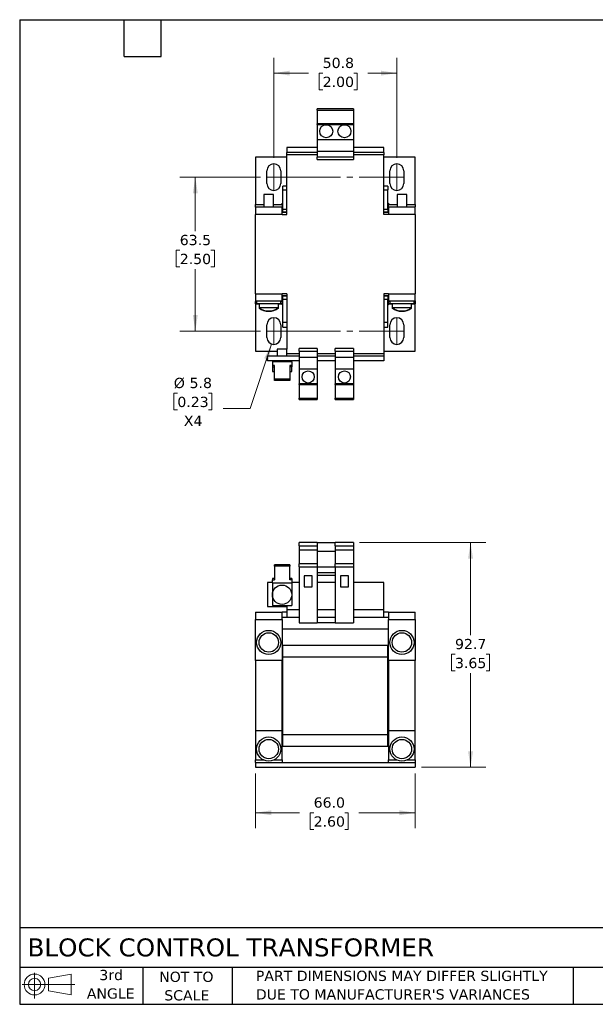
# Model space of a CAD drawing. Header units: millimetres. Extents: x 13 to 546, y 13 to 419.
# Tile 1 of 2: x 13 to 250, y 13 to 419. Entities that reach past the tile are written whole.
import ezdxf

# ---------------------------------------------------------------- set-up
doc = ezdxf.new("R2010")
doc.units = ezdxf.units.MM
doc.header["$LTSCALE"] = 2
doc.linetypes.add('SLD-Center', pattern=[19.05, 15.24, -1.27, 1.27, -1.27])
doc.linetypes.add('SLD-Solid', pattern=[0])
doc.layers.add('TEXT', color=140, linetype='SLD-Solid', lineweight=25)
doc.styles.add('SLDTEXTSTYLE0', font='VERDANA.TTF')
doc.dimstyles.new('SLDDIMSTYLE0', dxfattribs={"dimtxt": 4.316016, "dimasz": 6.604, "dimexe": 0, "dimexo": 0.0625, "dimgap": 1.079004, "dimtad": 0, "dimtih": 1, "dimtoh": 1, "dimrnd": 1e-09, "dimzin": 4, "dimdsep": 46, "dimtxsty": 'SLDTEXTSTYLE0', "dimsah": 1, "dimcen": 0.09, "dimadec": 0, "dimazin": 1, "dimtfac": 1, "dimtofl": 0, "dimtmove": 0, "dimatfit": 3, "dimfxl": 0, "dimfrac": 2, "dimtolj": 1, "dimtzin": 12, "dimarcsym": 0})
doc.dimstyles.new('SLDDIMSTYLE1', dxfattribs={"dimtxt": 4.316016, "dimasz": 6.604, "dimexe": 0, "dimexo": 0.0625, "dimgap": 1.079004, "dimtad": 0, "dimtih": 1, "dimtoh": 1, "dimrnd": 1e-09, "dimzin": 12, "dimdsep": 46, "dimtxsty": 'SLDTEXTSTYLE0', "dimsah": 1, "dimcen": 0.09, "dimadec": 0, "dimazin": 3, "dimtfac": 1, "dimtofl": 0, "dimtmove": 0, "dimatfit": 3, "dimfxl": 0, "dimfrac": 2, "dimtolj": 1, "dimtzin": 12, "dimarcsym": 0})
doc.dimstyles.new('SLDDIMSTYLE3', dxfattribs={"dimtxt": 4.316016, "dimasz": 6.604, "dimexe": 0, "dimexo": 0.0625, "dimgap": 1.079004, "dimtad": 0, "dimtih": 1, "dimtoh": 1, "dimrnd": 1e-09, "dimzin": 12, "dimdsep": 46, "dimtxsty": 'SLDTEXTSTYLE0', "dimsah": 1, "dimcen": 0, "dimadec": 0, "dimazin": 3, "dimtfac": 1, "dimtofl": 0, "dimtmove": 0, "dimatfit": 3, "dimfxl": 0, "dimfrac": 2, "dimtolj": 1, "dimtzin": 12, "dimarcsym": 0})

# ---------------------------------------------------------------- blocks, each defined once
blk = doc.blocks.new('Block11')
at = {"color": 7, "linetype": 'SLD-Solid', "lineweight": 18}
for p, q in [((5.18, 10.62), (5.18, 0)), ((10.96, 8.33), (20.35, 10.06)), ((10.96, 3.19), (10.96, 8.33)), ((20.35, 10.06), (20.35, 1.46)), ((0, 5.76), (21.75, 5.76)), ((10.96, 3.19), (20.35, 1.46))]:
    blk.add_line(p, q, dxfattribs=at)
for radius in [4.3, 2.57]:
    blk.add_circle((5.18, 5.76), radius, dxfattribs=at)
blk = doc.blocks.new('Block12')
at = {"color": 7, "linetype": 'Continuous'}
blk.add_blockref('Block11', (0, 0), dxfattribs=at)
blk = doc.blocks.new('_D')
at = {"color": 7, "linetype": 'SLD-Solid', "lineweight": 0}
for p, q in [((110.07, 108.01), (110.07, 85.4)), ((176.07, 108.01), (176.07, 85.4)), ((110.07, 91.75), (128.28, 91.75)), ((134.13, 91.75), (132.68, 91.75)), ((132.68, 91.75), (132.68, 84.89)), ((146.96, 91.75), (148.41, 91.75)), ((148.41, 91.75), (148.41, 84.89)), ((176.07, 91.75), (152.81, 91.75)), ((132.68, 84.89), (134.13, 84.89)), ((148.41, 84.89), (146.96, 84.89))]:
    blk.add_line(p, q, dxfattribs=at)
at = {"color": 7, "linetype": 'SLD-Solid', "lineweight": 18}
for points in [[(110.07, 91.75), (116.68, 90.74), (116.68, 92.77)], [(176.07, 91.75), (169.47, 92.77), (169.47, 90.74)]]:
    blk.add_solid(points, dxfattribs=at)
at = {"color": 7, "linetype": 'SLD-Solid', "lineweight": 18, "char_height": 4.233, "attachment_point": 1, "style": 'SLDTEXTSTYLE0'}
for s, insert in [('66.0', (134.13, 98.1)), ('2.60', (134.13, 90.27))]:
    blk.add_mtext(s, dxfattribs=dict(at, insert=insert))
blk = doc.blocks.new('_D_1')
at = {"color": 7, "linetype": 'SLD-Solid', "lineweight": 0}
for p, q in [((153.11, 203.26), (205.27, 203.26)), ((198.92, 203.26), (198.92, 165.01)), ((192.51, 157.18), (191.06, 157.18)), ((191.06, 157.18), (191.06, 150.32)), ((205.33, 157.18), (206.78, 157.18)), ((206.78, 157.18), (206.78, 150.32)), ((191.06, 150.32), (192.51, 150.32)), ((198.92, 110.55), (198.92, 149.35)), ((206.78, 150.32), (205.33, 150.32)), ((178.61, 110.55), (205.27, 110.55))]:
    blk.add_line(p, q, dxfattribs=at)
at = {"color": 7, "linetype": 'SLD-Solid', "lineweight": 18}
for points in [[(198.92, 203.26), (197.91, 196.65), (199.94, 196.65)], [(198.92, 110.55), (199.94, 117.16), (197.91, 117.16)]]:
    blk.add_solid(points, dxfattribs=at)
at = {"color": 7, "linetype": 'SLD-Solid', "lineweight": 18, "char_height": 4.233, "attachment_point": 1, "style": 'SLDTEXTSTYLE0'}
for s, insert in [('92.7', (192.51, 163.52)), ('3.65', (192.51, 155.7))]:
    blk.add_mtext(s, dxfattribs=dict(at, insert=insert))
blk = doc.blocks.new('_D_6')
at = {"color": 7, "linetype": 'SLD-Solid', "lineweight": 0}
for p, q in [((117.67, 362.13), (117.67, 403.4)), ((168.47, 362.13), (168.47, 403.4)), ((117.67, 397.05), (132.01, 397.05)), ((137.86, 397.05), (136.41, 397.05)), ((136.41, 397.05), (136.41, 390.19)), ((150.69, 397.05), (152.14, 397.05)), ((152.14, 397.05), (152.14, 390.19)), ((168.47, 397.05), (156.54, 397.05)), ((136.41, 390.19), (137.86, 390.19)), ((152.14, 390.19), (150.69, 390.19))]:
    blk.add_line(p, q, dxfattribs=at)
at = {"color": 7, "linetype": 'SLD-Solid', "lineweight": 18}
for points in [[(117.67, 397.05), (124.28, 396.03), (124.28, 398.06)], [(168.47, 397.05), (161.87, 398.06), (161.87, 396.03)]]:
    blk.add_solid(points, dxfattribs=at)
at = {"color": 7, "linetype": 'SLD-Solid', "lineweight": 18, "char_height": 4.233, "attachment_point": 1, "style": 'SLDTEXTSTYLE0'}
for s, insert in [('50.8', (137.86, 403.39)), ('2.00', (137.86, 395.57))]:
    blk.add_mtext(s, dxfattribs=dict(at, insert=insert))
blk = doc.blocks.new('_D_7')
at = {"color": 7, "linetype": 'SLD-Solid', "lineweight": 0}
for p, q in [((112.23, 354.09), (78.89, 354.09)), ((85.24, 354.09), (85.24, 331.78)), ((78.83, 323.95), (77.38, 323.95)), ((77.38, 323.95), (77.38, 317.09)), ((91.66, 323.95), (93.11, 323.95)), ((93.11, 323.95), (93.11, 317.09)), ((77.38, 317.09), (78.83, 317.09)), ((93.11, 317.09), (91.66, 317.09)), ((85.24, 290.59), (85.24, 316.13)), ((112.23, 290.59), (78.89, 290.59))]:
    blk.add_line(p, q, dxfattribs=at)
at = {"color": 7, "linetype": 'SLD-Solid', "lineweight": 18}
for points in [[(85.24, 354.09), (84.23, 347.49), (86.26, 347.49)], [(85.24, 290.59), (86.26, 297.2), (84.23, 297.2)]]:
    blk.add_solid(points, dxfattribs=at)
at = {"color": 7, "linetype": 'SLD-Solid', "lineweight": 18, "char_height": 4.233, "attachment_point": 1, "style": 'SLDTEXTSTYLE0'}
for s, insert in [('63.5', (78.83, 330.29)), ('2.50', (78.83, 322.47))]:
    blk.add_mtext(s, dxfattribs=dict(at, insert=insert))
blk = doc.blocks.new('_D_8')
at = {"color": 7, "linetype": 'SLD-Solid', "lineweight": 0}
for p, q in [((116.75, 285.24), (107.84, 258.67)), ((77.83, 264.94), (76.38, 264.94)), ((76.38, 264.94), (76.38, 258.08)), ((90.65, 264.94), (92.1, 264.94)), ((92.1, 264.94), (92.1, 258.08)), ((76.38, 258.08), (77.83, 258.08)), ((92.1, 258.08), (90.65, 258.08)), ((107.84, 258.67), (96.72, 258.67))]:
    blk.add_line(p, q, dxfattribs=at)
at = {"color": 7, "linetype": 'SLD-Solid', "lineweight": 18}
blk.add_solid([(116.75, 285.24), (113.69, 279.31), (115.61, 278.66)], dxfattribs=at)
at = {"color": 7, "linetype": 'SLD-Solid', "lineweight": 18, "char_height": 4.233, "attachment_point": 1, "style": 'SLDTEXTSTYLE0'}
for s, insert in [('%%c', (76.36, 271.28)), ('5.8', (82.88, 271.28)), ('0.23', (77.83, 263.46)), ('X4', (80.51, 255.63))]:
    blk.add_mtext(s, dxfattribs=dict(at, insert=insert))

msp = doc.modelspace()

# ---------------------------------------------------------------- linework, layer by layer
for p, q in [((150.575, 382.343), (135.575, 382.343)), ((135.575, 381.739), (135.575, 382.343)), ((150.575, 382.343), (150.575, 381.739)), ((135.575, 381.739), (150.575, 381.739)), ((135.575, 381.739), (135.575, 376.093)), ((150.575, 381.739), (150.575, 376.093)), ((150.575, 376.093), (135.575, 376.093)), ((135.575, 375.864), (135.575, 376.093)), ((135.575, 375.864), (150.575, 375.864)), ((135.575, 375.864), (135.575, 369.693)), ((150.575, 376.093), (150.575, 375.864)), ((150.575, 375.864), (150.575, 369.693)), ((123.075, 366.343), (123.075, 364.343)), ((135.575, 366.343), (123.075, 366.343)), ((135.575, 369.693), (150.575, 369.693)), ((135.575, 369.693), (135.575, 364.843)), ((150.575, 369.693), (150.575, 364.843)), ((163.075, 366.343), (150.575, 366.343)), ((163.075, 364.343), (163.075, 366.343)), ((123.075, 362.343), (110.075, 362.343)), ((110.075, 362.343), (110.075, 342.843)), ((135.575, 364.343), (123.075, 364.343)), ((123.075, 363.343), (123.075, 364.343)), ((135.575, 363.343), (123.075, 363.343)), ((123.075, 338.693), (123.075, 363.343)), ((135.575, 364.843), (150.575, 364.843)), ((135.575, 364.843), (135.575, 362.343)), ((150.575, 362.343), (135.575, 362.343)), ((135.575, 361.36), (135.575, 362.343)), ((150.575, 364.843), (150.575, 362.343)), ((163.075, 364.343), (150.575, 364.343)), ((163.075, 363.343), (150.575, 363.343)), ((150.575, 362.343), (150.575, 361.36)), ((163.075, 364.343), (163.075, 363.343)), ((163.075, 338.693), (163.075, 363.343)), ((176.075, 362.343), (163.075, 362.343)), ((176.075, 342.843), (176.075, 362.343)), ((135.575, 361.36), (150.575, 361.36)), ((114.775, 351.493), (114.775, 356.693)), ((120.575, 356.693), (120.575, 351.493)), ((165.575, 351.493), (165.575, 356.693)), ((171.375, 356.693), (171.375, 351.493)), ((123.075, 350.343), (121.45, 350.343)), ((121.45, 348.843), (121.45, 350.343)), ((164.7, 350.343), (163.075, 350.343)), ((164.7, 350.343), (164.7, 348.843)), ((113.575, 346.993), (113.575, 341.693)), ((117.575, 346.993), (113.575, 346.993)), ((117.575, 341.693), (117.575, 346.993)), ((121.45, 348.843), (123.075, 348.843)), ((121.45, 340.918), (121.45, 348.843)), ((163.075, 348.843), (164.7, 348.843)), ((164.7, 340.918), (164.7, 348.843)), ((168.575, 346.993), (168.575, 341.693)), ((172.575, 346.993), (168.575, 346.993)), ((172.575, 341.693), (172.575, 346.993)), ((110.075, 341.843), (110.075, 342.843)), ((110.075, 342.843), (113.575, 342.843)), ((110.075, 341.843), (113.575, 341.843)), ((110.075, 341.693), (110.075, 341.843)), ((121.075, 341.693), (110.075, 341.693)), ((110.075, 341.693), (110.075, 338.693)), ((117.575, 342.843), (121.075, 342.843)), ((117.575, 341.843), (121.075, 341.843)), ((121.075, 343.343), (121.45, 343.343)), ((121.075, 342.843), (121.075, 343.343)), ((121.075, 342.843), (121.075, 341.843)), ((121.075, 341.693), (121.075, 341.843)), ((121.075, 338.693), (121.075, 341.693)), ((164.7, 343.343), (165.075, 343.343)), ((165.075, 343.343), (165.075, 342.843)), ((165.075, 341.843), (165.075, 342.843)), ((165.075, 342.843), (168.575, 342.843)), ((165.075, 341.693), (165.075, 341.843)), ((165.075, 341.843), (168.575, 341.843)), ((176.075, 341.693), (165.075, 341.693)), ((165.075, 341.693), (165.075, 338.693)), ((172.575, 342.843), (176.075, 342.843)), ((172.575, 341.843), (176.075, 341.843)), ((176.075, 342.843), (176.075, 341.843)), ((176.075, 341.693), (176.075, 341.843)), ((176.075, 338.693), (176.075, 341.693)), ((110.075, 305.993), (110.075, 338.693)), ((121.075, 338.693), (110.075, 338.693)), ((123.075, 339.593), (121.075, 339.593)), ((121.075, 338.693), (123.075, 338.693)), ((121.45, 340.918), (123.075, 340.918)), ((121.45, 339.693), (121.45, 340.918)), ((121.45, 339.693), (123.075, 339.693)), ((121.45, 339.593), (121.45, 339.693)), ((163.075, 340.918), (164.7, 340.918)), ((163.075, 339.693), (164.7, 339.693)), ((165.075, 339.593), (163.075, 339.593)), ((165.075, 338.693), (163.075, 338.693)), ((164.7, 340.918), (164.7, 339.693)), ((164.7, 339.693), (164.7, 339.593)), ((176.075, 338.693), (165.075, 338.693)), ((176.075, 338.693), (176.075, 305.993)), ((110.075, 305.993), (121.075, 305.993)), ((110.075, 305.993), (110.075, 302.993)), ((123.075, 305.993), (121.075, 305.993)), ((121.075, 302.993), (121.075, 305.993)), ((123.075, 305.093), (121.075, 305.093)), ((121.45, 304.993), (121.45, 305.093)), ((123.075, 304.993), (121.45, 304.993)), ((121.45, 303.768), (121.45, 304.993)), ((123.075, 305.993), (123.075, 283.043)), ((165.075, 305.993), (163.075, 305.993)), ((163.075, 305.993), (163.075, 281.343)), ((165.075, 305.093), (163.075, 305.093)), ((164.7, 304.993), (163.075, 304.993)), ((164.7, 305.093), (164.7, 304.993)), ((164.7, 304.993), (164.7, 303.768)), ((165.075, 305.993), (176.075, 305.993)), ((165.075, 305.993), (165.075, 302.993)), ((176.075, 302.993), (176.075, 305.993)), ((110.075, 302.993), (121.075, 302.993)), ((110.075, 302.993), (110.075, 302.843)), ((110.575, 302.843), (110.075, 302.843)), ((110.075, 301.843), (110.075, 302.843)), ((110.075, 301.843), (110.075, 282.343)), ((110.575, 301.843), (110.075, 301.843)), ((110.575, 302.993), (110.575, 301.993)), ((110.575, 301.993), (110.575, 301.843)), ((110.575, 301.993), (120.575, 301.993)), ((110.575, 301.843), (111.575, 301.843)), ((111.575, 301.993), (111.575, 300.269)), ((119.575, 300.269), (119.575, 301.993)), ((119.575, 301.843), (120.575, 301.843)), ((120.575, 301.993), (120.575, 302.993)), ((121.075, 302.843), (120.575, 302.843)), ((120.575, 301.843), (120.575, 301.993)), ((121.075, 301.843), (120.575, 301.843)), ((121.075, 302.993), (121.075, 302.843)), ((121.075, 302.843), (121.075, 301.843)), ((121.075, 301.343), (121.075, 301.843)), ((121.45, 301.343), (121.075, 301.343)), ((121.45, 303.768), (123.075, 303.768)), ((121.45, 294.143), (121.45, 303.768)), ((163.075, 303.768), (164.7, 303.768)), ((164.7, 294.143), (164.7, 303.768)), ((165.075, 301.343), (164.7, 301.343)), ((165.075, 302.993), (176.075, 302.993)), ((165.075, 302.993), (165.075, 302.843)), ((165.575, 302.843), (165.075, 302.843)), ((165.075, 301.843), (165.075, 302.843)), ((165.075, 301.843), (165.075, 301.343)), ((165.575, 301.843), (165.075, 301.843)), ((165.575, 302.993), (165.575, 301.993)), ((165.575, 301.993), (165.575, 301.843)), ((165.575, 301.993), (175.575, 301.993)), ((165.575, 301.843), (166.575, 301.843)), ((166.575, 301.993), (166.575, 300.269)), ((174.575, 300.269), (174.575, 301.993)), ((174.575, 301.843), (175.575, 301.843)), ((175.575, 301.993), (175.575, 302.993)), ((176.075, 302.843), (175.575, 302.843)), ((175.575, 301.843), (175.575, 301.993)), ((176.075, 301.843), (175.575, 301.843)), ((176.075, 302.993), (176.075, 302.843)), ((176.075, 302.843), (176.075, 301.843)), ((176.075, 282.343), (176.075, 301.843)), ((111.575, 300.269), (111.575, 300.119)), ((111.575, 300.269), (119.575, 300.269)), ((111.575, 300.119), (111.775, 300.119)), ((119.375, 300.119), (119.575, 300.119)), ((119.575, 300.119), (119.575, 300.269)), ((166.575, 300.269), (166.575, 300.119)), ((166.575, 300.269), (174.575, 300.269)), ((166.575, 300.119), (166.775, 300.119)), ((174.375, 300.119), (174.575, 300.119)), ((174.575, 300.119), (174.575, 300.269)), ((114.775, 287.993), (114.775, 293.193)), ((120.575, 293.193), (120.575, 287.993)), ((123.075, 294.143), (121.45, 294.143)), ((121.45, 292.143), (121.45, 294.143)), ((164.7, 294.143), (163.075, 294.143)), ((164.7, 292.143), (164.7, 294.143)), ((165.575, 287.993), (165.575, 293.193)), ((171.375, 293.193), (171.375, 287.993)), ((121.45, 292.143), (123.075, 292.143)), ((163.075, 292.143), (164.7, 292.143)), ((110.075, 282.343), (119.075, 282.343)), ((119.075, 283.043), (119.075, 280.343)), ((121.075, 283.043), (119.075, 283.043)), ((123.075, 283.043), (121.075, 283.043)), ((123.075, 280.343), (123.075, 283.043)), ((123.075, 281.343), (128.075, 281.343)), ((135.575, 283.326), (128.075, 283.326)), ((128.075, 282.343), (128.075, 283.326)), ((128.075, 282.343), (135.575, 282.343)), ((128.075, 282.343), (128.075, 279.843)), ((135.575, 283.326), (135.575, 282.343)), ((135.575, 282.343), (135.575, 279.843)), ((135.575, 281.343), (143.075, 281.343)), ((150.575, 283.326), (143.075, 283.326)), ((143.075, 282.343), (143.075, 283.326)), ((143.075, 282.343), (150.575, 282.343)), ((143.075, 282.343), (143.075, 279.843)), ((150.575, 283.326), (150.575, 282.343)), ((150.575, 282.343), (150.575, 279.843)), ((150.575, 281.343), (163.075, 281.343)), ((163.075, 282.343), (176.075, 282.343)), ((163.075, 281.343), (163.075, 280.343)), ((115.075, 278.343), (115.075, 280.343)), ((115.075, 280.343), (128.075, 280.343)), ((128.075, 278.343), (115.075, 278.343)), ((117.075, 278.343), (117.075, 277.843)), ((117.075, 277.843), (117.075, 276.429)), ((125.075, 277.843), (117.075, 277.843)), ((117.925, 276.429), (117.075, 276.429)), ((117.075, 276.429), (117.075, 275.863)), ((117.925, 270.772), (117.925, 276.429)), ((125.075, 276.429), (124.225, 276.429)), ((124.225, 276.429), (124.225, 270.772)), ((125.075, 277.843), (125.075, 278.343)), ((125.075, 277.843), (125.075, 276.429)), ((125.075, 276.429), (125.075, 275.863)), ((128.075, 279.843), (135.575, 279.843)), ((128.075, 279.843), (128.075, 274.993)), ((135.575, 280.343), (143.075, 280.343)), ((135.575, 279.843), (135.575, 274.993)), ((143.075, 278.343), (135.575, 278.343)), ((143.075, 279.843), (150.575, 279.843)), ((143.075, 279.843), (143.075, 274.993)), ((150.575, 280.343), (163.075, 280.343)), ((150.575, 279.843), (150.575, 274.993)), ((163.075, 278.343), (150.575, 278.343)), ((163.075, 280.343), (163.075, 278.343)), ((117.075, 275.863), (117.075, 273.943)), ((117.075, 275.863), (117.925, 275.863)), ((117.075, 273.943), (117.925, 273.943)), ((125.075, 275.863), (124.225, 275.863)), ((124.225, 273.943), (125.075, 273.943)), ((125.075, 273.943), (125.075, 275.863)), ((128.075, 274.993), (135.575, 274.993)), ((128.075, 274.993), (128.075, 268.822)), ((135.575, 274.993), (135.575, 268.822)), ((143.075, 274.993), (150.575, 274.993)), ((143.075, 274.993), (143.075, 268.822)), ((150.575, 274.993), (150.575, 268.822)), ((124.225, 270.772), (117.925, 270.772)), ((117.925, 270.206), (117.925, 270.772)), ((124.225, 270.206), (117.925, 270.206)), ((124.225, 270.772), (124.225, 270.206)), ((135.575, 268.822), (128.075, 268.822)), ((128.075, 268.593), (128.075, 268.822)), ((128.075, 268.593), (135.575, 268.593)), ((128.075, 268.593), (128.075, 262.947)), ((135.575, 268.822), (135.575, 268.593)), ((135.575, 268.593), (135.575, 262.947)), ((150.575, 268.822), (143.075, 268.822)), ((143.075, 268.593), (143.075, 268.822)), ((143.075, 268.593), (150.575, 268.593)), ((143.075, 268.593), (143.075, 262.947)), ((150.575, 268.822), (150.575, 268.593)), ((150.575, 268.593), (150.575, 262.947)), ((128.075, 262.947), (135.575, 262.947)), ((128.075, 262.343), (128.075, 262.947)), ((128.075, 262.343), (135.575, 262.343)), ((135.575, 262.947), (135.575, 262.343)), ((143.075, 262.947), (150.575, 262.947)), ((143.075, 262.343), (143.075, 262.947)), ((143.075, 262.343), (150.575, 262.343)), ((150.575, 262.947), (150.575, 262.343)), ((135.575, 203.256), (128.075, 203.256)), ((128.075, 201.956), (128.075, 203.256)), ((135.575, 203.256), (135.575, 201.956)), ((135.575, 203.256), (143.075, 203.256)), ((150.575, 203.256), (143.075, 203.256)), ((143.075, 201.956), (143.075, 203.256)), ((150.575, 203.256), (150.575, 201.956)), ((128.075, 201.956), (135.575, 201.956)), ((128.075, 201.956), (128.075, 200.101)), ((135.575, 200.101), (128.075, 200.101)), ((128.075, 200.101), (128.075, 194.442)), ((135.575, 201.956), (135.575, 200.101)), ((135.575, 200.101), (135.575, 194.442)), ((135.575, 199.756), (143.075, 199.756)), ((143.075, 201.956), (150.575, 201.956)), ((143.075, 201.956), (143.075, 200.101)), ((150.575, 200.101), (143.075, 200.101)), ((143.075, 200.101), (143.075, 194.442)), ((150.575, 201.956), (150.575, 200.101)), ((150.575, 200.101), (150.575, 194.442)), ((124.225, 194.077), (117.925, 194.077)), ((117.925, 193.511), (117.925, 194.077)), ((124.225, 193.511), (117.925, 193.511)), ((117.925, 193.511), (117.925, 187.854)), ((124.225, 194.077), (124.225, 193.511)), ((124.225, 187.854), (124.225, 193.511)), ((135.575, 194.442), (128.075, 194.442)), ((128.075, 193.242), (128.075, 194.442)), ((128.075, 193.242), (128.075, 170.142)), ((128.075, 193.242), (135.575, 193.242)), ((135.575, 194.442), (135.575, 193.242)), ((135.575, 193.242), (135.575, 170.142)), ((135.575, 193.201), (143.075, 193.201)), ((150.575, 194.442), (143.075, 194.442)), ((143.075, 193.242), (143.075, 194.442)), ((143.075, 193.242), (143.075, 170.142)), ((143.075, 193.242), (150.575, 193.242)), ((150.575, 194.442), (150.575, 193.242)), ((150.575, 193.242), (150.575, 170.142)), ((117.075, 188.42), (117.075, 187.854)), ((117.925, 188.42), (117.075, 188.42)), ((117.075, 186.674), (117.075, 187.854)), ((117.075, 187.854), (117.925, 187.854)), ((125.075, 188.42), (124.225, 188.42)), ((125.075, 187.854), (124.225, 187.854)), ((125.075, 188.42), (125.075, 187.854)), ((125.075, 187.854), (125.075, 186.674)), ((133.475, 189.556), (130.175, 189.556)), ((130.175, 189.556), (130.175, 185.056)), ((133.475, 185.056), (133.475, 189.556)), ((143.075, 190.756), (135.575, 190.756)), ((135.575, 189.773), (143.075, 189.773)), ((148.475, 189.556), (145.175, 189.556)), ((145.175, 189.556), (145.175, 185.056)), ((148.475, 185.056), (148.475, 189.556)), ((115.075, 186.756), (115.075, 176.856)), ((117.075, 186.756), (115.075, 186.756)), ((117.075, 186.674), (125.075, 186.674)), ((117.075, 186.674), (117.075, 181.756)), ((128.075, 186.756), (125.075, 186.756)), ((125.075, 186.674), (125.075, 181.756)), ((130.175, 185.056), (133.475, 185.056)), ((143.075, 186.756), (135.575, 186.756)), ((145.175, 185.056), (148.475, 185.056)), ((163.075, 186.756), (150.575, 186.756)), ((163.075, 175.556), (163.075, 186.756)), ((117.075, 181.756), (117.075, 177.256)), ((125.075, 181.756), (125.075, 177.256)), ((115.075, 176.856), (123.075, 176.856)), ((117.075, 177.256), (125.075, 177.256)), ((123.075, 176.856), (123.075, 175.556)), ((128.075, 175.556), (123.075, 175.556)), ((123.075, 175.556), (123.075, 172.556)), ((143.075, 175.556), (135.575, 175.556)), ((163.075, 175.556), (150.575, 175.556)), ((163.075, 172.556), (163.075, 175.556)), ((110.075, 174.556), (110.075, 171.556)), ((110.075, 174.556), (121.075, 174.556)), ((110.075, 171.556), (121.075, 171.556)), ((110.075, 154.556), (110.075, 171.556)), ((121.075, 171.556), (121.075, 174.556)), ((123.075, 174.556), (121.075, 174.556)), ((121.075, 172.556), (123.075, 172.556)), ((121.075, 171.556), (121.075, 154.556)), ((123.075, 172.556), (128.075, 172.556)), ((135.575, 172.556), (143.075, 172.556)), ((150.575, 172.556), (163.075, 172.556)), ((165.075, 174.556), (163.075, 174.556)), ((163.075, 172.556), (165.075, 172.556)), ((165.075, 174.556), (165.075, 171.556)), ((165.075, 174.556), (176.075, 174.556)), ((165.075, 171.556), (176.075, 171.556)), ((165.075, 154.556), (165.075, 171.556)), ((176.075, 171.556), (176.075, 174.556)), ((176.075, 171.556), (176.075, 154.556)), ((165.075, 167.556), (121.075, 167.556)), ((128.075, 170.142), (135.575, 170.142)), ((143.075, 170.142), (135.575, 170.142)), ((143.075, 170.142), (150.575, 170.142)), ((121.45, 160.955), (164.7, 160.955)), ((121.45, 156.155), (121.45, 160.955)), ((164.7, 156.155), (164.7, 160.955)), ((121.075, 154.556), (110.075, 154.556)), ((110.075, 154.556), (110.075, 125.555)), ((121.075, 156.555), (121.45, 156.555)), ((121.075, 125.555), (121.075, 154.556)), ((121.45, 123.955), (121.45, 156.155)), ((121.45, 156.155), (164.7, 156.155)), ((164.7, 156.555), (165.075, 156.555)), ((164.7, 123.955), (164.7, 156.155)), ((176.075, 154.556), (165.075, 154.556)), ((165.075, 154.556), (165.075, 125.555)), ((176.075, 125.555), (176.075, 154.556)), ((121.075, 125.555), (110.075, 125.555)), ((110.075, 125.555), (110.075, 113.555)), ((121.075, 113.555), (121.075, 125.555)), ((121.45, 123.555), (121.075, 123.555)), ((164.7, 123.955), (121.45, 123.955)), ((121.45, 119.155), (121.45, 123.955)), ((164.7, 119.155), (164.7, 123.955)), ((165.075, 123.555), (164.7, 123.555)), ((176.075, 125.555), (165.075, 125.555)), ((165.075, 125.555), (165.075, 113.555)), ((176.075, 113.555), (176.075, 125.555)), ((164.7, 119.155), (121.45, 119.155)), ((110.075, 113.555), (113.395, 113.555)), ((110.075, 112.555), (110.075, 113.555)), ((110.075, 112.555), (110.075, 110.555)), ((110.075, 112.555), (176.075, 112.555)), ((110.075, 110.555), (176.075, 110.555)), ((117.754, 113.555), (121.075, 113.555)), ((121.075, 113.555), (121.075, 112.555)), ((165.075, 113.555), (168.395, 113.555)), ((165.075, 112.555), (165.075, 113.555)), ((172.754, 113.555), (176.075, 113.555)), ((176.075, 113.555), (176.075, 112.555)), ((176.075, 112.555), (176.075, 110.555))]:
    msp.add_line(p, q)
at = {"color": 7, "linetype": 'SLD-Center', "lineweight": 18}
for p, q in [((117.675, 359.593), (117.675, 348.593)), ((168.475, 359.593), (168.475, 348.593)), ((114.775, 354.093), (171.375, 354.093)), ((117.675, 296.093), (117.675, 285.093)), ((168.475, 296.093), (168.475, 285.093)), ((114.775, 290.593), (171.375, 290.593))]:
    msp.add_line(p, q, dxfattribs=at)
for centre, radius in [((139.325, 373.043), 2.7), ((146.825, 373.043), 2.7), ((131.825, 271.643), 2.5), ((146.825, 271.643), 2.5), ((121.075, 181.756), 4), ((115.575, 162.056), 5), ((170.575, 162.056), 5), ((115.575, 162.056), 4), ((170.575, 162.056), 4), ((115.575, 118.055), 5), ((115.575, 118.055), 4), ((170.575, 118.055), 5), ((170.575, 118.055), 4)]:
    msp.add_circle(centre, radius)
for centre, radius, start, end in [((117.675, 356.693), 2.9, 0, 180), ((168.475, 356.693), 2.9, 0, 180), ((117.675, 351.493), 2.9, 180, 0), ((168.475, 351.493), 2.9, 180, 0), ((115.575, 305.393), 6.5, 232.02013, 270), ((115.575, 305.243), 6.5, 232.02013, 270), ((115.575, 305.393), 6.5, 270, 307.97987), ((115.575, 305.243), 6.5, 270, 307.97987), ((170.575, 305.393), 6.5, 232.02013, 270), ((170.575, 305.243), 6.5, 232.02013, 270), ((170.575, 305.393), 6.5, 270, 307.97987), ((170.575, 305.243), 6.5, 270, 307.97987), ((117.675, 293.193), 2.9, 0, 180), ((168.475, 293.193), 2.9, 0, 180), ((117.675, 287.993), 2.9, 180, 0), ((168.475, 287.993), 2.9, 180, 0)]:
    msp.add_arc(centre, radius, start, end)
at = {"layer": 'TEXT'}
for p, q in [((12.7, 419.1), (546.1, 419.1)), ((12.7, 419.1), (12.7, 12.7)), ((55.88, 403.86), (55.88, 419.1)), ((71.12, 403.86), (71.12, 419.1)), ((55.88, 403.86), (71.12, 403.86)), ((546.1, 44.252), (12.7, 44.252)), ((546.1, 27.94), (12.7, 27.94)), ((63.5, 27.94), (63.5, 12.7)), ((100.423, 27.94), (100.423, 12.7)), ((241.293, 27.94), (241.293, 12.7)), ((12.7, 12.7), (546.1, 12.7))]:
    msp.add_line(p, q, dxfattribs=at)

# ---------------------------------------------------------------- block references
msp.add_blockref('Block12', (13.676, 15.108), dxfattribs=at)

# ---------------------------------------------------------------- texts
at = {"layer": 'TEXT', "style": 'SLDTEXTSTYLE0'}
for s, insert, char_height, attachment_point in [('BLOCK CONTROL TRANSFORMER', (15.931, 39.889), 7.40833, 1), ('3rd', (50.493, 26.921), 4.2333, 2), ('NOT TO', (81.537, 26.172), 4.2333, 2), ('PART DIMENSIONS MAY DIFFER SLIGHTLY ', (110.239, 26.562), 4.23333, 1), ('ANGLE', (50.298, 19.276), 4.2333, 2), ('SCALE', (81.729, 18.527), 4.2333, 2), ("DUE TO MANUFACTURER'S VARIANCES", (110.239, 18.917), 4.23333, 1)]:
    msp.add_mtext(s, dxfattribs=dict(at, insert=insert, char_height=char_height, attachment_point=attachment_point))

# ---------------------------------------------------------------- dimensions: what is measured, and where the dimension line sits
at = {"color": 7, "linetype": 'SLD-Solid', "lineweight": 18}
for base, p1, p2, dimstyle, picture, middle in [((168.475, 397.048), (117.675, 359.593), (168.475, 359.593), 'SLDDIMSTYLE1', '_D_6', (144.274, 397.048)), ((176.075, 91.752), (110.075, 110.555), (176.075, 110.555), 'SLDDIMSTYLE0', '_D', (140.545, 91.752))]:
    dim = msp.add_linear_dim(base=base, p1=p1, p2=p2, dimstyle=dimstyle, dxfattribs=at)
    dim.commit()
    dim.dimension.update_dxf_attribs({"geometry": picture, "text_midpoint": middle, "dimtype": 160})
for base, p1, p2, picture, middle in [((85.243, 290.593), (114.775, 354.093), (114.775, 290.593), '_D_7', (85.243, 323.951)), ((198.921, 203.256), (176.075, 110.555), (150.575, 203.256), '_D_1', (198.921, 157.18))]:
    dim = msp.add_linear_dim(base=base, p1=p1, p2=p2, angle=90, dimstyle='SLDDIMSTYLE1', dxfattribs=at)
    dim.commit()
    dim.dimension.update_dxf_attribs({"geometry": picture, "text_midpoint": middle, "dimtype": 160})
dim = msp.add_diameter_dim_2p(p1=(118.597, 290.742), p2=(116.752, 285.244), text='<>\\PX4', dimstyle='SLDDIMSTYLE3', dxfattribs=at)
dim.commit()
dim.dimension.update_dxf_attribs({"geometry": '_D_8', "text_midpoint": (84.239, 260.901), "dimtype": 163})

doc.saveas('drawing.dxf')
